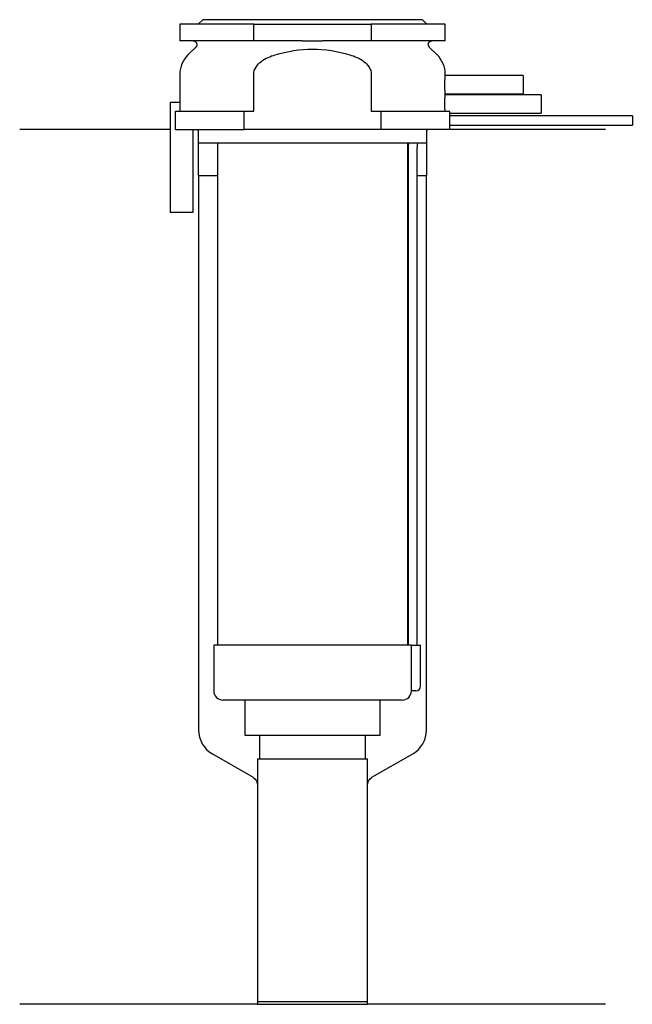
# Model space of a CAD drawing. Header units: millimetres. Extents: x 26 to 92, y 177 to 284.
import ezdxf

# ---------------------------------------------------------------- set-up
doc = ezdxf.new("R2010")
doc.units = ezdxf.units.MM
doc.layers.add('201', color=7, linetype='Continuous')
doc.layers.add('30', color=7, linetype='Continuous')

msp = doc.modelspace()

# ---------------------------------------------------------------- linework, layer by layer
at = {"layer": '201', "color": 113}
for p, q in [((41.98, 272.31), (25.53, 272.31)), ((44.93, 272.31), (45.03, 272.21)), ((45.03, 272.21), (45.03, 267.31)), ((70.03, 272.21), (70.13, 272.31)), ((70.03, 267.31), (70.03, 272.21)), ((89.53, 272.31), (72.53, 272.31)), ((45.03, 267.31), (45.08, 267.31)), ((45.08, 267.31), (47.13, 267.31)), ((45.08, 267.31), (45.08, 206.74)), ((67.93, 267.31), (67.98, 267.31)), ((68.98, 267.31), (69.98, 267.31)), ((69.98, 206.74), (69.98, 267.31)), ((69.98, 267.31), (70.03, 267.31)), ((46.58, 204.14), (51.03, 201.57)), ((64.02, 201.57), (68.48, 204.14)), ((51.53, 200.7), (51.53, 176.78)), ((63.52, 176.78), (63.52, 200.7)), ((51.53, 176.78), (25.53, 176.78)), ((51.53, 176.78), (63.52, 176.78)), ((89.53, 176.78), (63.52, 176.78))]:
    msp.add_line(p, q, dxfattribs=at)
for centre, start, end in [((48.08, 206.74), 180, 240), ((66.98, 206.74), 300, 360)]:
    msp.add_arc(centre, 3, start, end, dxfattribs=at)
at = {"layer": '201', "color": 113, "extrusion": (0, 0, -1)}
for centre, start, end in [((-50.53, 200.7), 120, 180), ((-64.52, 200.7), 0, 60)]:
    msp.add_arc(centre, 1, start, end, dxfattribs=at)
at = {"layer": '30', "color": 113}
for p, q in [((45.53, 284.31), (45.03, 283.81)), ((69.53, 284.31), (45.53, 284.31)), ((70.03, 283.81), (69.53, 284.31)), ((43.03, 283.81), (43.03, 282.01)), ((51.1, 283.81), (43.03, 283.81)), ((51.1, 283.81), (63.95, 283.81)), ((51.1, 282.01), (51.1, 283.81)), ((72.03, 283.81), (63.95, 283.81)), ((63.95, 283.81), (63.95, 282.01)), ((72.03, 282.01), (72.03, 283.81)), ((51.1, 282.01), (43.03, 282.01)), ((56.38, 282.01), (51.1, 282.01)), ((63.95, 282.01), (58.67, 282.01)), ((72.03, 282.01), (63.95, 282.01)), ((44.76, 281.33), (43.9, 280.48)), ((71.15, 280.48), (70.29, 281.33)), ((43.03, 278.35), (43.03, 275.31)), ((51.1, 274.31), (51.1, 278.35)), ((63.95, 278.35), (63.95, 274.31)), ((80.53, 278.21), (72.02, 278.21)), ((72.03, 278.2), (72.03, 278.35)), ((80.53, 278.21), (80.53, 276.21)), ((41.98, 275.31), (41.98, 263.31)), ((41.98, 275.31), (43.08, 275.31)), ((43.08, 274.31), (43.08, 275.31)), ((82.53, 276.11), (72.02, 276.11)), ((72.03, 276.1), (72.03, 276.21)), ((72.03, 276.21), (80.53, 276.21)), ((82.53, 276.11), (82.53, 274.11)), ((42.56, 274.31), (50.04, 274.31)), ((42.56, 272.31), (42.56, 274.31)), ((50.04, 274.31), (51.1, 274.31)), ((50.04, 272.31), (50.04, 274.31)), ((63.95, 274.31), (65.01, 274.31)), ((65.01, 274.31), (72.51, 274.31)), ((65.01, 274.31), (65.01, 272.31)), ((72.53, 273.81), (72.53, 274.11)), ((72.53, 274.11), (82.53, 274.11)), ((92.48, 273.81), (72.53, 273.81)), ((92.48, 273.81), (92.48, 272.81)), ((42.56, 272.31), (50.04, 272.31)), ((44.48, 263.31), (44.48, 272.31)), ((45.03, 272.31), (45.03, 270.81)), ((65.01, 272.31), (50.04, 272.31)), ((72.53, 272.31), (65.01, 272.31)), ((70.03, 270.81), (70.03, 272.31)), ((72.53, 272.31), (72.53, 272.81)), ((72.53, 272.81), (92.48, 272.81)), ((70.03, 270.81), (45.03, 270.81)), ((47.13, 270.81), (47.13, 216.01)), ((67.93, 216.01), (67.93, 270.81)), ((67.98, 270.31), (67.98, 216.01)), ((68.98, 216.01), (68.98, 270.31)), ((41.98, 263.31), (44.48, 263.31)), ((46.73, 216.01), (46.73, 211.01)), ((68.29, 216.01), (46.73, 216.01)), ((68.29, 216.01), (68.29, 211.51)), ((68.29, 216.01), (69.33, 216.01)), ((69.33, 211.51), (69.33, 216.01)), ((68.83, 211.01), (68.32, 211.01)), ((67.33, 210.01), (47.73, 210.01)), ((50.13, 210.01), (50.13, 206.19)), ((64.93, 206.19), (64.93, 210.01)), ((50.13, 206.19), (64.93, 206.19)), ((51.72, 206.19), (51.72, 203.59)), ((63.33, 203.59), (63.33, 206.19)), ((51.53, 203.59), (51.53, 177.09)), ((51.53, 203.59), (63.52, 203.59)), ((63.52, 177.09), (63.52, 203.59)), ((51.53, 177.09), (63.52, 177.09))]:
    msp.add_line(p, q, dxfattribs=at)
at = {"layer": '30', "color": 113, "extrusion": (0, 0, -1)}
for centre, radius, start, end in [((-44.48, 281.61), 0.4, 90, 225), ((-70.58, 281.61), 0.4, -45, 90), ((-71.48, 270.31), 2.5, 0, 11.5426)]:
    msp.add_arc(centre, radius, start, end, dxfattribs=at)
at = {"layer": '30', "color": 113}
for centre, radius, start, end in [((46.03, 278.35), 3, 135, 180), ((69.03, 278.35), 3, 0, 45), ((71.48, 270.31), 3.5, 171.7737, 180), ((47.73, 211.01), 1, 180, 270), ((67.33, 211.01), 1, -90, 0), ((68.83, 211.51), 0.5, -90, 0)]:
    msp.add_arc(centre, radius, start, end, dxfattribs=at)
for points, knots in [([(56.38, 282.01), (56.58, 282.01), (56.77, 282.01), (57.05, 282.01), (57.15, 282.01), (57.29, 282.01), (57.34, 282.01), (57.44, 282.01), (57.49, 282.01), (57.91, 282.01), (58.29, 282.01), (58.67, 282.01)], [0, 0, 0, 0, 0.25, 0.25, 0.375, 0.375, 0.4375, 0.4375, 0.5, 0.5, 1, 1, 1, 1]), ([(53.46, 280.48), (54.78, 280.87), (56.15, 281.1), (58.91, 281.1), (60.28, 280.87), (61.59, 280.48)], [0, 0, 0, 0, 0.5, 0.5, 1, 1, 1, 1]), ([(51.1, 278.35), (51.1, 278.92), (51.49, 279.43), (52.39, 280.1), (52.92, 280.32), (53.46, 280.48)], [0, 0, 0, 0, 0.5, 0.5, 1, 1, 1, 1]), ([(61.59, 280.48), (62.13, 280.32), (62.66, 280.1), (63.57, 279.42), (63.95, 278.92), (63.95, 278.35)], [0, 0, 0, 0, 0.5, 0.5, 1, 1, 1, 1]), ([(72.03, 276.21), (72.03, 276.22), (72.02, 276.22), (72.02, 276.24), (72.02, 276.26), (72.02, 276.31), (72.02, 276.35), (72.01, 276.42), (72.01, 276.46), (72.01, 276.55), (72, 276.6), (72, 276.71), (72, 276.77), (71.99, 276.89), (71.99, 276.95), (71.99, 277.08), (71.99, 277.15), (71.99, 277.28), (71.99, 277.34), (71.99, 277.47), (71.99, 277.53), (72, 277.66), (72, 277.71), (72, 277.82), (72.01, 277.87), (72.01, 277.97), (72.01, 278.01), (72.02, 278.08), (72.02, 278.11), (72.02, 278.16), (72.02, 278.18), (72.02, 278.2), (72.02, 278.21), (72.03, 278.22), (72.03, 278.21), (72.02, 278.21)], [0, 0, 0, 0, 0.062481, 0.062481, 0.124963, 0.124963, 0.187444, 0.187444, 0.249925, 0.249925, 0.312407, 0.312407, 0.374888, 0.374888, 0.437369, 0.437369, 0.499851, 0.499851, 0.562332, 0.562332, 0.624813, 0.624813, 0.687295, 0.687295, 0.749776, 0.749776, 0.812257, 0.812257, 0.874739, 0.874739, 0.93722, 0.93722, 0.999701, 0.999701, 1, 1, 1, 1]), ([(72.01, 274.31), (72.01, 274.34), (72.01, 274.38), (72.01, 274.45), (72, 274.49), (72, 274.58), (72, 274.62), (72, 274.72), (72, 274.76), (71.99, 274.86), (71.99, 274.92), (71.99, 275.02), (71.99, 275.07), (71.99, 275.17), (71.99, 275.23), (71.99, 275.33), (71.99, 275.38), (72, 275.48), (72, 275.53), (72, 275.62), (72, 275.66), (72.01, 275.79), (72.01, 275.86), (72.02, 275.95), (72.02, 275.98), (72.02, 276.03), (72.02, 276.05), (72.02, 276.08), (72.02, 276.09), (72.02, 276.11), (72.03, 276.11), (72.03, 276.12)], [0, 0, 0, 0, 0.062536, 0.062536, 0.125073, 0.125073, 0.187609, 0.187609, 0.250146, 0.250146, 0.312682, 0.312682, 0.375219, 0.375219, 0.437755, 0.437755, 0.500292, 0.500292, 0.562828, 0.562828, 0.625365, 0.625365, 0.750438, 0.750438, 0.812974, 0.812974, 0.875511, 0.875511, 0.938047, 0.938047, 1, 1, 1, 1]), ([(72.53, 274.11), (72.53, 274.12), (72.52, 274.13), (72.52, 274.2), (72.52, 274.25), (72.51, 274.31)], [0, 0, 0, 0, 0.499925, 0.499925, 1, 1, 1, 1]), ([(72.53, 272.81), (72.52, 272.83), (72.52, 272.84), (72.52, 272.86), (72.52, 272.88), (72.52, 272.92), (72.52, 272.94), (72.52, 273.01), (72.52, 273.06), (72.52, 273.18), (72.52, 273.25), (72.52, 273.35), (72.52, 273.38), (72.52, 273.44), (72.52, 273.47), (72.52, 273.53), (72.52, 273.56), (72.52, 273.62), (72.52, 273.64), (72.52, 273.69), (72.52, 273.71), (72.52, 273.75), (72.52, 273.76), (72.52, 273.79), (72.52, 273.8), (72.53, 273.81), (72.53, 273.81)], [0, 0, 0, 0, 0.124937, 0.124937, 0.187405, 0.187405, 0.249873, 0.249873, 0.37481, 0.37481, 0.499746, 0.499746, 0.562214, 0.562214, 0.624683, 0.624683, 0.687151, 0.687151, 0.749619, 0.749619, 0.812087, 0.812087, 0.874556, 0.874556, 0.937024, 1, 1, 1, 1]), ([(68.29, 211.51), (68.29, 211.46), (68.29, 211.4), (68.3, 211.3), (68.3, 211.25), (68.3, 211.16), (68.31, 211.12), (68.31, 211.06), (68.31, 211.04), (68.32, 211.03), (68.32, 211.02), (68.32, 211.01)], [0, 0, 0, 0, 0.208474, 0.208474, 0.417184, 0.417184, 0.626081, 0.626081, 0.836339, 0.836339, 1, 1, 1, 1])]:
    msp.add_open_spline(points, degree=3, knots=knots, dxfattribs=at)

doc.saveas('drawing.dxf')
